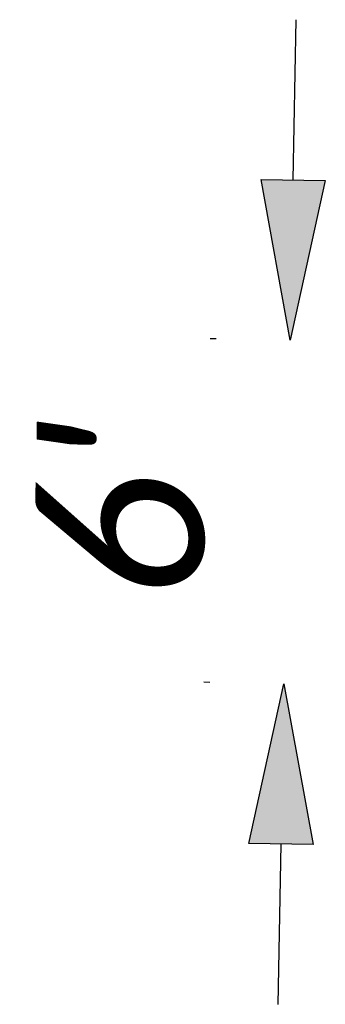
# Model space of a CAD drawing. Header units: feet. Extents: x 2292665 to 2292712, y 268884 to 269602.
# Tile 5 of 5: x 2292695 to 2292700, y 269585 to 269602. Entities that reach past the tile are written whole.
import ezdxf

# ---------------------------------------------------------------- set-up
doc = ezdxf.new("R2010")
doc.units = ezdxf.units.FT
doc.header["$MEASUREMENT"] = 0
doc.layers.add('SH_TextM', color=7, linetype='Continuous')
doc.styles.add('Slanted-Normal', font='calibrii.ttf', dxfattribs={"height": 0.14})
doc.dimstyles.new('Dec-1  Slanted', dxfattribs={"dimtxt": 0.14, "dimasz": 0.14, "dimexe": 0.07, "dimexo": 0.07, "dimgap": 0.07, "dimtad": 1, "dimdec": 1, "dimzin": 3, "dimdsep": 46, "dimtxsty": 'Slanted-Normal', "dimblk": 'Dim1', "dimcen": 0, "dimclrd": 95, "dimclre": 95, "dimclrt": 7, "dimaunit": 1, "dimadec": 3, "dimazin": 3, "dimtfac": 1, "dimtdec": 1, "dimtix": 1, "dimtofl": 0, "dimtmove": 1, "dimatfit": 3, "dimldrblk": 'Dim1', "dimfxl": 1, "dimtolj": 1, "dimtzin": 0, "dimlwd": -1, "dimlwe": -1, "dimarcsym": 0})

# ---------------------------------------------------------------- blocks, each defined once
blk = doc.blocks.new('Dim1')
h = blk.add_hatch(color=4)
h.dxf.hatch_style = 1
h.paths.add_polyline_path([(0, 0), (-1, -0.2), (-1, 0.2)])
at = {"color": 4}
blk.add_lwpolyline([(0, 0), (-1, -0.2), (-1, 0.2), (0, 0)], dxfattribs=at)
blk = doc.blocks.new('*D974')
at = {"layer": 'Defpoints', "color": 0, "transparency": 16777216}
for p in [(2292699.534, 269596.459), (2292699.643, 269596.456), (2292699.533, 269590.458)]:
    blk.add_point(p, dxfattribs=at)
at = {"layer": 'SH_TextM', "color": 95, "linetype": 'Continuous', "transparency": 16777216}
for p, q in [((2292699.585, 269599.258), (2292699.637, 269602.058)), ((2292698.243, 269596.482), (2292698.134, 269596.484)), ((2292698.133, 269590.483), (2292698.024, 269590.485)), ((2292699.372, 269587.66), (2292699.32, 269584.86))]:
    blk.add_line(p, q, dxfattribs=at)
at = {"layer": 'SH_TextM', "color": 95, "transparency": 16777216, "xscale": 2.8, "yscale": 2.8, "zscale": 2.8}
for p, rotation in [((2292699.534, 269596.459), 268.9460761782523), ((2292699.423, 269590.46), 88.9460761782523)]:
    blk.add_blockref('Dim1', p, dxfattribs=dict(at, rotation=rotation))
at = {"layer": 'SH_TextM', "color": 7, "transparency": 16777216, "insert": (2292696.646, 269593.511), "char_height": 2.8, "attachment_point": 5, "rotation": 88.9461, "style": 'Slanted-Normal'}
blk.add_mtext("\\A1;6'", dxfattribs=at)

msp = doc.modelspace()

# ---------------------------------------------------------------- dimensions: what is measured, and where the dimension line sits
at = {"layer": 'SH_TextM'}
dim = msp.add_aligned_dim(p1=(2292699.533, 269590.458), p2=(2292699.643, 269596.456), distance=0.11, dimstyle='Dec-1  Slanted', override={"dimdec": 0, "dimpost": "'"}, dxfattribs=at)
dim.commit()
dim.dimension.update_dxf_attribs({"geometry": '*D974', "text_midpoint": (2292696.646, 269593.511)})

doc.saveas('drawing.dxf')
